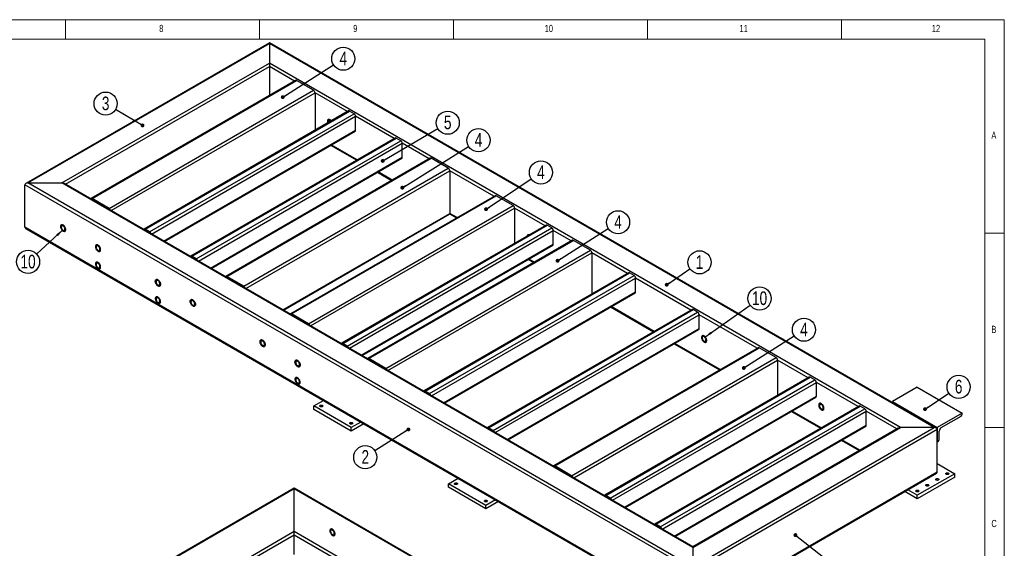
# Model space of a CAD drawing. Header units: millimetres. Extents: x 5 to 589, y 5 to 415.
# Tile 12 of 12: x 335 to 589, y 279 to 415. Entities that reach past the tile are written whole.
import ezdxf

# ---------------------------------------------------------------- set-up
doc = ezdxf.new("R2010")
doc.units = ezdxf.units.MM
doc.layers.add('NOTES', color=6, linetype='Continuous')
doc.layers.add('TRAIT-FORT', color=4, linetype='Continuous', lineweight=25)
doc.styles.add('SLDTEXTSTYLE0', font='TXT', dxfattribs={"width": 0.75})
doc.dimstyles.new('SLDDIMSTYLE1', dxfattribs={"dimtxt": 0.18, "dimasz": 1, "dimexe": 0, "dimexo": 0.0625, "dimgap": 0, "dimtad": 0, "dimtih": 1, "dimtoh": 1, "dimdec": 0, "dimrnd": 1e-09, "dimzin": 0, "dimdsep": 46, "dimtxsty": 'Standard', "dimblk1": 'DOT', "dimblk2": 'DOT', "dimsah": 1, "dimcen": 0.09, "dimadec": 0, "dimazin": 0, "dimtfac": 1, "dimtdec": 0, "dimtofl": 0, "dimtmove": 0, "dimatfit": 3, "dimldrblk": 'DOT', "dimfxl": 1, "dimfrac": 2, "dimtolj": 1, "dimtzin": 0, "dimarcsym": 0})
doc.dimstyles.new('SLDDIMSTYLE2', dxfattribs={"dimtxt": 0.18, "dimasz": 2, "dimexe": 0, "dimexo": 0.0625, "dimgap": 0, "dimtad": 0, "dimtih": 1, "dimtoh": 1, "dimdec": 0, "dimrnd": 1e-09, "dimzin": 0, "dimdsep": 46, "dimtxsty": 'Standard', "dimsah": 1, "dimcen": 0.09, "dimadec": 0, "dimazin": 0, "dimtfac": 2, "dimtdec": 0, "dimtofl": 0, "dimtmove": 0, "dimatfit": 3, "dimfxl": 1, "dimfrac": 2, "dimtolj": 1, "dimtzin": 0, "dimarcsym": 0})

# ---------------------------------------------------------------- blocks, each defined once
blk = doc.blocks.new('SW_NOTE_3')
at = {"layer": 'NOTES', "color": 0}
blk.add_circle((2.52, 1.6), 2.98, dxfattribs=at)
at = {"layer": 'NOTES', "color": 0, "insert": (2.52, 3.42), "char_height": 3.5, "attachment_point": 2, "style": 'SLDTEXTSTYLE0'}
blk.add_mtext('4', dxfattribs=at)
blk = doc.blocks.new('_Dot')
at = {"color": 0, "linetype": 'ByBlock', "lineweight": -2}
blk.add_line((-0.5, 0), (-1, 0), dxfattribs=at)
at = {"color": 0, "linetype": 'ByBlock', "const_width": 0.5}
blk.add_lwpolyline([(-0.25, 0, 1), (0.25, 0, 1)], format="xyb", close=True, dxfattribs=at)
blk = doc.blocks.new('SW_NOTE_4')
at = {"layer": 'NOTES', "color": 0}
blk.add_circle((2.52, 1.6), 2.98, dxfattribs=at)
at = {"layer": 'NOTES', "color": 0, "insert": (2.52, 3.42), "char_height": 3.5, "attachment_point": 2, "style": 'SLDTEXTSTYLE0'}
blk.add_mtext('4', dxfattribs=at)
blk = doc.blocks.new('SW_NOTE_5')
at = {"layer": 'NOTES', "color": 0}
blk.add_circle((2.53, 1.58), 2.98, dxfattribs=at)
at = {"layer": 'NOTES', "color": 0, "insert": (2.54, 3.4), "char_height": 3.5, "attachment_point": 2, "style": 'SLDTEXTSTYLE0'}
blk.add_mtext('4', dxfattribs=at)
blk = doc.blocks.new('SW_NOTE_6')
at = {"layer": 'NOTES', "color": 0}
blk.add_circle((2.57, 1.51), 2.98, dxfattribs=at)
at = {"layer": 'NOTES', "color": 0, "insert": (2.58, 3.33), "char_height": 3.5, "attachment_point": 2, "style": 'SLDTEXTSTYLE0'}
blk.add_mtext('5', dxfattribs=at)
blk = doc.blocks.new('SW_NOTE_7')
at = {"layer": 'NOTES', "color": 0}
blk.add_circle((2.52, 1.6), 2.98, dxfattribs=at)
at = {"layer": 'NOTES', "color": 0, "insert": (2.52, 3.42), "char_height": 3.5, "attachment_point": 2, "style": 'SLDTEXTSTYLE0'}
blk.add_mtext('4', dxfattribs=at)
blk = doc.blocks.new('SW_NOTE_8')
at = {"layer": 'NOTES', "color": 0}
blk.add_circle((2.49, 1.64), 2.98, dxfattribs=at)
at = {"layer": 'NOTES', "color": 0, "insert": (2.49, 3.46), "char_height": 3.5, "attachment_point": 2, "style": 'SLDTEXTSTYLE0'}
blk.add_mtext('6', dxfattribs=at)
blk = doc.blocks.new('SW_NOTE_9')
at = {"layer": 'NOTES', "color": 0}
blk.add_circle((-2.57, 1.52), 2.98, dxfattribs=at)
at = {"layer": 'NOTES', "color": 0, "insert": (-2.56, 3.33), "char_height": 3.5, "attachment_point": 2, "style": 'SLDTEXTSTYLE0'}
blk.add_mtext('3', dxfattribs=at)
blk = doc.blocks.new('SW_NOTE_10')
at = {"layer": 'NOTES', "color": 0}
blk.add_circle((-2.51, -1.61), 2.98, dxfattribs=at)
at = {"layer": 'NOTES', "color": 0, "insert": (-2.5, 0.21), "char_height": 3.5, "attachment_point": 2, "style": 'SLDTEXTSTYLE0'}
blk.add_mtext('2', dxfattribs=at)
blk = doc.blocks.new('SW_NOTE_12')
at = {"layer": 'NOTES', "color": 0}
blk.add_circle((2.48, 1.66), 2.98, dxfattribs=at)
at = {"layer": 'NOTES', "color": 0, "insert": (2.48, 3.48), "char_height": 3.5, "attachment_point": 2, "style": 'SLDTEXTSTYLE0'}
blk.add_mtext('4', dxfattribs=at)
blk = doc.blocks.new('SW_NOTE_13')
at = {"layer": 'NOTES', "color": 0}
blk.add_circle((2.46, 1.68), 2.98, dxfattribs=at)
at = {"layer": 'NOTES', "color": 0, "insert": (2.47, 3.5), "char_height": 3.5, "attachment_point": 2, "style": 'SLDTEXTSTYLE0'}
blk.add_mtext('1', dxfattribs=at)
blk = doc.blocks.new('SW_NOTE_14')
at = {"layer": 'NOTES', "color": 0}
blk.add_circle((2.43, 1.72), 2.98, dxfattribs=at)
at = {"layer": 'NOTES', "color": 0, "insert": (2.44, 3.54), "char_height": 3.5, "attachment_point": 2, "style": 'SLDTEXTSTYLE0'}
blk.add_mtext('10', dxfattribs=at)
blk = doc.blocks.new('SW_NOTE_15')
at = {"layer": 'NOTES', "color": 0}
blk.add_circle((-2.2, -2.01), 2.98, dxfattribs=at)
at = {"layer": 'NOTES', "color": 0, "insert": (-2.19, -0.2), "char_height": 3.5, "attachment_point": 2, "style": 'SLDTEXTSTYLE0'}
blk.add_mtext('10', dxfattribs=at)

msp = doc.modelspace()

# ---------------------------------------------------------------- linework, layer by layer
at = {"lineweight": 18}
for p, q in [((589, 415), (5, 415)), ((347, 410), (347, 415)), ((397, 415), (397, 410)), ((447, 410), (447, 415)), ((497, 415), (497, 410)), ((547, 410), (547, 415)), ((589, 5), (589, 415)), ((584, 410), (10, 410)), ((584, 10), (584, 410)), ((584, 360), (589, 360)), ((589, 310), (584, 310))]:
    msp.add_line(p, q, dxfattribs=at)
at = {"layer": 'TRAIT-FORT', "lineweight": 25}
for p, q in [((399.57, 409.07), (336.8, 372.83)), ((337.35, 372.96), (399.57, 408.88)), ((571.5, 309.82), (399.57, 409.07)), ((399.57, 409.07), (399.57, 408.88)), ((399.57, 408.88), (399.57, 403.84)), ((570.95, 309.95), (399.57, 408.88)), ((346.09, 372.96), (399.57, 403.84)), ((562.21, 309.95), (399.57, 403.84)), ((399.57, 403.84), (399.57, 402.94)), ((347.02, 372.61), (399.57, 402.94)), ((399.57, 402.94), (399.57, 395.48)), ((406.04, 399.21), (399.57, 402.94)), ((406.31, 399.37), (353.6, 368.94)), ((353.87, 368.92), (406.58, 399.34)), ((410.95, 396.82), (406.58, 399.34)), ((358.24, 366.39), (410.95, 396.82)), ((358.79, 365.82), (411.34, 396.15)), ((411.34, 396.15), (411.34, 386.5)), ((419.7, 391.33), (411.34, 396.15)), ((419.97, 391.49), (367.26, 361.06)), ((367.53, 361.03), (420.24, 391.46)), ((421.4, 390.79), (420.24, 391.46)), ((368.69, 360.36), (421.4, 390.79)), ((369.23, 359.79), (421.78, 390.12)), ((421.78, 386.56), (421.78, 390.12)), ((431.75, 384.37), (421.78, 390.12)), ((372.32, 358), (421.78, 386.56)), ((372.48, 357.91), (421.67, 386.31)), ((432.02, 384.53), (379.31, 354.1)), ((379.58, 354.07), (432.29, 384.5)), ((380.74, 353.4), (433.45, 383.83)), ((433.45, 383.83), (432.29, 384.5)), ((381.28, 352.83), (433.84, 383.17)), ((415.35, 382.66), (422.07, 378.79)), ((422.23, 378.88), (415.51, 382.76)), ((433.84, 379.6), (433.84, 383.17)), ((440.75, 379.18), (433.84, 383.17)), ((384.37, 351.05), (433.84, 379.6)), ((384.53, 350.95), (433.72, 379.35)), ((441.02, 379.33), (388.31, 348.9)), ((388.58, 348.88), (441.29, 379.31)), ((445.66, 376.78), (441.29, 379.31)), ((392.95, 346.35), (445.66, 376.78)), ((393.5, 345.78), (446.05, 376.11)), ((427.41, 375.71), (431.07, 373.59)), ((431.23, 373.68), (427.57, 375.8)), ((446.05, 376.11), (446.05, 365.13)), ((457.46, 369.53), (446.05, 376.11)), ((508.73, 273.14), (336.58, 372.51)), ((336.58, 361.53), (336.58, 372.51)), ((508.73, 274.03), (337.35, 372.96)), ((337.35, 372.96), (346.09, 372.96)), ((508.73, 279.07), (346.09, 372.96)), ((508.73, 279.26), (346.64, 372.83)), ((353.84, 368.67), (353.87, 368.69)), ((358.24, 366.39), (353.87, 368.92)), ((358.24, 366.17), (353.87, 368.69)), ((457.73, 369.68), (405.02, 339.25)), ((405.3, 339.23), (458.01, 369.66)), ((462.38, 367.13), (458.01, 369.66)), ((409.67, 336.7), (462.38, 367.13)), ((410.21, 336.13), (462.76, 366.47)), ((462.76, 366.47), (462.76, 357.37)), ((470.64, 361.92), (462.76, 366.47)), ((403.01, 340.28), (446.05, 365.13)), ((403.17, 340.19), (445.94, 364.88)), ((446.02, 364.96), (447.79, 363.94)), ((447.95, 364.03), (446.05, 365.13)), ((508.73, 262.15), (336.58, 361.53)), ((336.8, 361.21), (508.73, 261.96)), ((367.5, 360.79), (367.53, 360.81)), ((368.69, 360.36), (367.53, 361.03)), ((368.69, 360.14), (367.53, 360.81)), ((470.91, 362.08), (418.2, 331.65)), ((418.47, 331.62), (471.18, 362.05)), ((419.63, 330.95), (472.34, 361.38)), ((420.18, 330.38), (472.73, 360.71)), ((472.34, 361.38), (471.18, 362.05)), ((472.73, 357.15), (472.73, 360.71)), ((477.39, 358.02), (472.73, 360.71)), ((477.66, 358.18), (424.95, 327.75)), ((425.22, 327.72), (477.93, 358.15)), ((482.31, 355.63), (477.93, 358.15)), ((423.26, 328.59), (472.73, 357.15)), ((423.42, 328.5), (472.61, 356.9)), ((429.59, 325.2), (482.31, 355.63)), ((379.55, 353.83), (379.58, 353.85)), ((380.74, 353.4), (379.58, 354.07)), ((380.74, 353.18), (379.58, 353.85)), ((430.14, 324.62), (482.69, 354.96)), ((466.3, 353.25), (467.71, 352.44)), ((467.87, 352.53), (466.46, 353.35)), ((482.69, 354.96), (482.69, 344.38)), ((491.85, 349.67), (482.69, 354.96)), ((388.55, 348.63), (388.58, 348.65)), ((392.95, 346.35), (388.58, 348.88)), ((392.95, 346.13), (388.58, 348.65)), ((492.13, 349.83), (439.41, 319.4)), ((439.69, 319.37), (492.4, 349.8)), ((440.84, 318.71), (493.56, 349.14)), ((441.39, 318.13), (493.94, 348.47)), ((493.56, 349.14), (492.4, 349.8)), ((493.94, 344.9), (493.94, 348.47)), ((508.24, 340.21), (493.94, 348.47)), ((444.48, 316.35), (493.94, 344.9)), ((444.63, 316.26), (493.83, 344.65)), ((508.52, 340.37), (455.81, 309.94)), ((456.08, 309.91), (508.79, 340.34)), ((487.51, 341.01), (498.57, 334.63)), ((498.73, 334.72), (487.67, 341.1)), ((509.95, 339.67), (508.79, 340.34)), ((405.26, 338.99), (405.3, 339)), ((409.67, 336.7), (405.3, 339.23)), ((409.67, 336.48), (405.3, 339)), ((457.24, 309.24), (509.95, 339.67)), ((457.78, 308.67), (510.33, 339)), ((510.33, 335.44), (510.33, 339)), ((525.28, 330.38), (510.33, 339)), ((460.87, 306.89), (510.33, 335.44)), ((461.03, 306.79), (510.22, 335.19)), ((418.44, 331.38), (418.47, 331.4)), ((419.63, 330.95), (418.47, 331.62)), ((419.63, 330.73), (418.47, 331.4)), ((525.55, 330.53), (472.84, 300.1)), ((473.11, 300.08), (525.82, 330.51)), ((503.9, 331.55), (515.6, 324.79)), ((515.76, 324.88), (504.06, 331.64)), ((530.2, 327.98), (525.82, 330.51)), ((425.19, 327.48), (425.22, 327.5)), ((429.59, 325.2), (425.22, 327.72)), ((429.59, 324.98), (425.22, 327.5)), ((477.48, 297.55), (530.2, 327.98)), ((478.03, 296.98), (530.58, 327.32)), ((530.58, 327.32), (530.58, 318.22)), ((538.46, 322.77), (530.58, 327.32)), ((538.73, 322.93), (486.02, 292.5)), ((486.29, 292.47), (539, 322.9)), ((540.16, 322.23), (539, 322.9)), ((487.45, 291.8), (540.16, 322.23)), ((487.99, 291.23), (540.55, 321.56)), ((540.55, 318), (540.55, 321.56)), ((551.31, 315.35), (540.55, 321.56)), ((566.58, 320.34), (560.15, 316.63)), ((566.58, 320.34), (578.15, 313.66)), ((439.65, 319.13), (439.69, 319.15)), ((440.84, 318.71), (439.69, 319.37)), ((440.84, 318.48), (439.69, 319.15)), ((491.08, 289.44), (540.55, 318)), ((491.24, 289.35), (540.43, 317.75)), ((411.02, 315.51), (413.49, 316.94)), ((420.66, 309.95), (411.02, 315.51)), ((411.02, 314.62), (411.02, 315.51)), ((551.59, 315.5), (498.88, 285.07)), ((499.15, 285.05), (551.86, 315.48)), ((500.3, 284.38), (553.02, 314.81)), ((553.02, 314.81), (551.86, 315.48)), ((560.15, 316.63), (571.72, 309.95)), ((560.15, 316.63), (560.15, 316.37)), ((420.66, 309.06), (411.02, 314.62)), ((500.85, 283.8), (553.4, 314.14)), ((534.12, 314.1), (541.64, 309.76)), ((541.8, 309.85), (534.28, 314.2)), ((553.4, 310.58), (553.4, 314.14)), ((561.28, 309.6), (553.4, 314.14)), ((578.15, 313.66), (571.72, 309.95)), ((572.75, 309.95), (577.89, 312.92)), ((578.15, 313.36), (578.15, 313.66)), ((423.13, 311.38), (420.66, 309.95)), ((423.91, 310.93), (420.66, 309.06)), ((420.66, 309.06), (420.66, 309.95)), ((456.05, 309.67), (456.08, 309.69)), ((457.24, 309.24), (456.08, 309.91)), ((457.24, 309.02), (456.08, 309.69)), ((503.94, 282.02), (553.4, 310.58)), ((504.1, 281.93), (553.29, 310.33)), ((508.73, 274.03), (570.95, 309.95)), ((508.73, 279.07), (562.21, 309.95)), ((561.66, 309.82), (508.73, 279.26)), ((570.95, 309.95), (562.21, 309.95)), ((571.72, 309.95), (571.72, 306.24)), ((508.73, 273.14), (571.72, 309.5)), ((571.72, 298.52), (571.72, 309.5)), ((572.24, 306.83), (572.24, 309.06)), ((546.97, 306.68), (551.6, 304.01)), ((551.76, 304.1), (547.13, 306.77)), ((571.72, 306.24), (571.98, 306.39)), ((473.08, 299.84), (473.11, 299.85)), ((477.48, 297.55), (473.11, 300.08)), ((477.48, 297.33), (473.11, 299.85)), ((571.72, 300.67), (576.22, 298.07)), ((508.73, 262.15), (571.72, 298.52)), ((508.73, 261.96), (571.5, 298.2)), ((576.22, 298.07), (566.58, 292.5)), ((576.22, 297.18), (566.58, 291.61)), ((576.22, 297.18), (576.22, 298.07)), ((445.73, 295.47), (448.2, 296.9)), ((455.37, 289.91), (445.73, 295.47)), ((445.73, 294.58), (445.73, 295.47)), ((455.37, 289.02), (445.73, 294.58)), ((405.99, 294.14), (342.99, 257.78)), ((405.99, 294.33), (343.22, 258.09)), ((577.91, 195.08), (405.99, 294.33)), ((405.99, 294.14), (405.99, 294.33)), ((405.99, 294.14), (405.99, 294.33)), ((578.14, 194.76), (405.99, 294.14)), ((405.99, 283.16), (405.99, 294.14)), ((486.26, 292.23), (486.29, 292.25)), ((487.45, 291.8), (486.29, 292.47)), ((487.45, 291.58), (486.29, 292.25)), ((566.58, 291.61), (563.33, 293.49)), ((566.58, 292.5), (564.1, 293.93)), ((566.58, 291.61), (566.58, 292.5)), ((457.85, 291.34), (455.37, 289.91)), ((458.62, 290.89), (455.37, 289.02)), ((455.37, 289.02), (455.37, 289.91)), ((499.11, 284.81), (499.15, 284.83)), ((500.3, 284.38), (499.15, 285.05)), ((500.3, 284.16), (499.15, 284.83)), ((405.99, 283.16), (376.36, 266.05)), ((405.99, 282.27), (377.13, 265.6)), ((405.99, 282.27), (405.99, 283.16)), ((405.99, 282.27), (405.99, 283.16)), ((483.06, 238.66), (405.99, 283.16)), ((405.99, 277.22), (405.99, 282.27)), ((482.29, 238.22), (405.99, 282.27)), ((508.73, 279.26), (508.73, 279.07)), ((508.73, 279.07), (508.73, 274.03))]:
    msp.add_line(p, q, dxfattribs=at)
at = {"layer": 'TRAIT-FORT', "lineweight": 25, "flags": 128}
for points in [[(415.19, 389.21), (415.07, 389.27), (414.95, 389.3), (414.84, 389.3), (414.74, 389.27), (414.66, 389.21), (414.59, 389.13), (414.55, 389.02), (414.52, 388.89), (414.52, 388.75), (414.55, 388.6), (414.59, 388.44), (414.61, 388.39)], [(415.19, 389.21), (415.07, 389.27), (414.95, 389.3), (414.84, 389.3), (414.74, 389.27), (414.66, 389.21), (414.59, 389.13), (414.55, 389.02), (414.52, 388.89), (414.52, 388.75), (414.55, 388.6), (414.59, 388.44), (414.61, 388.39)], [(415.19, 388.99), (415.09, 389.04), (414.99, 389.06), (414.9, 389.05), (414.83, 389.01), (414.77, 388.94), (414.73, 388.85), (414.71, 388.74), (414.72, 388.62), (414.75, 388.49), (414.75, 388.47)], [(415.38, 388.84), (415.3, 388.92), (415.19, 388.99)], [(346.41, 362.12), (346.29, 362.18), (346.17, 362.21), (346.06, 362.21), (345.96, 362.18), (345.87, 362.12), (345.81, 362.04), (345.76, 361.93), (345.74, 361.8), (345.74, 361.66), (345.76, 361.51), (345.81, 361.35), (345.87, 361.19), (345.96, 361.03), (346.06, 360.89), (346.17, 360.76), (346.29, 360.65), (346.41, 360.56), (346.54, 360.51), (346.66, 360.48), (346.77, 360.48), (346.87, 360.51), (346.95, 360.56), (347.02, 360.65), (347.06, 360.76), (347.08, 360.88), (347.08, 361.03), (347.06, 361.18), (347.02, 361.34), (346.95, 361.5), (346.87, 361.66), (346.77, 361.8), (346.66, 361.93), (346.54, 362.04), (346.41, 362.12)], [(346.41, 360.56), (346.54, 360.51), (346.66, 360.48), (346.77, 360.48), (346.87, 360.51), (346.95, 360.56), (347.02, 360.65), (347.06, 360.76), (347.08, 360.88), (347.08, 361.03), (347.06, 361.18), (347.02, 361.34), (346.95, 361.5), (346.87, 361.66), (346.77, 361.8), (346.66, 361.93), (346.54, 362.04), (346.41, 362.12), (346.29, 362.18), (346.17, 362.21), (346.06, 362.21), (345.96, 362.18), (345.87, 362.12), (345.81, 362.04), (345.76, 361.93), (345.74, 361.8), (345.74, 361.66), (345.76, 361.51), (345.81, 361.35), (345.87, 361.19), (345.96, 361.03), (346.06, 360.89), (346.17, 360.76), (346.29, 360.65), (346.41, 360.56)], [(346.41, 361.9), (346.31, 361.95), (346.21, 361.97), (346.12, 361.96), (346.05, 361.92), (345.99, 361.85), (345.95, 361.76), (345.93, 361.65), (345.94, 361.53), (345.96, 361.4), (346.01, 361.26), (346.08, 361.13), (346.16, 361.01), (346.26, 360.91), (346.36, 360.82), (346.46, 360.76), (346.57, 360.73), (346.66, 360.72), (346.74, 360.75), (346.81, 360.8), (346.86, 360.88), (346.89, 360.98), (346.89, 361.1), (346.88, 361.22), (346.84, 361.36), (346.78, 361.49), (346.7, 361.62), (346.62, 361.73), (346.52, 361.83), (346.41, 361.9)], [(355.41, 356.93), (355.29, 356.99), (355.17, 357.02), (355.06, 357.02), (354.96, 356.99), (354.87, 356.93), (354.81, 356.84), (354.76, 356.74), (354.74, 356.61), (354.74, 356.46), (354.76, 356.31), (354.81, 356.15), (354.87, 355.99), (354.96, 355.84), (355.06, 355.69), (355.17, 355.56), (355.29, 355.45), (355.41, 355.37), (355.54, 355.31), (355.66, 355.28), (355.77, 355.28), (355.87, 355.31), (355.95, 355.37), (356.02, 355.45), (356.06, 355.56), (356.08, 355.69), (356.08, 355.83), (356.06, 355.99), (356.02, 356.15), (355.95, 356.31), (355.87, 356.46), (355.77, 356.61), (355.66, 356.73), (355.54, 356.84), (355.41, 356.93)], [(355.41, 355.37), (355.54, 355.31), (355.66, 355.28), (355.77, 355.28), (355.87, 355.31), (355.95, 355.37), (356.02, 355.45), (356.06, 355.56), (356.08, 355.69), (356.08, 355.83), (356.06, 355.99), (356.02, 356.15), (355.95, 356.31), (355.87, 356.46), (355.77, 356.61), (355.66, 356.73), (355.54, 356.84), (355.41, 356.93), (355.29, 356.99), (355.17, 357.02), (355.06, 357.02), (354.96, 356.99), (354.87, 356.93), (354.81, 356.84), (354.76, 356.74), (354.74, 356.61), (354.74, 356.46), (354.76, 356.31), (354.81, 356.15), (354.87, 355.99), (354.96, 355.84), (355.06, 355.69), (355.17, 355.56), (355.29, 355.45), (355.41, 355.37)], [(355.41, 356.71), (355.31, 356.75), (355.21, 356.77), (355.12, 356.76), (355.04, 356.72), (354.99, 356.66), (354.95, 356.57), (354.93, 356.46), (354.94, 356.33), (354.96, 356.2), (355.01, 356.07), (355.08, 355.94), (355.16, 355.81), (355.26, 355.71), (355.36, 355.63), (355.46, 355.56), (355.57, 355.53), (355.66, 355.53), (355.74, 355.55), (355.81, 355.61), (355.86, 355.68), (355.89, 355.78), (355.89, 355.9), (355.88, 356.03), (355.84, 356.16), (355.78, 356.3), (355.7, 356.42), (355.61, 356.54), (355.52, 356.63), (355.41, 356.71)], [(355.41, 352.47), (355.29, 352.53), (355.17, 352.56), (355.06, 352.56), (354.96, 352.53), (354.87, 352.48), (354.81, 352.39), (354.76, 352.28), (354.74, 352.15), (354.74, 352.01), (354.76, 351.86), (354.81, 351.7), (354.87, 351.54), (354.96, 351.38), (355.06, 351.24), (355.17, 351.11), (355.29, 351), (355.41, 350.92), (355.54, 350.86), (355.66, 350.83), (355.77, 350.83), (355.87, 350.86), (355.95, 350.91), (356.02, 351), (356.06, 351.11), (356.08, 351.23), (356.08, 351.38), (356.06, 351.53), (356.02, 351.69), (355.95, 351.85), (355.87, 352.01), (355.77, 352.15), (355.66, 352.28), (355.54, 352.39), (355.41, 352.47)], [(355.41, 350.92), (355.54, 350.86), (355.66, 350.83), (355.77, 350.83), (355.87, 350.86), (355.95, 350.91), (356.02, 351), (356.06, 351.11), (356.08, 351.23), (356.08, 351.38), (356.06, 351.53), (356.02, 351.69), (355.95, 351.85), (355.87, 352.01), (355.77, 352.15), (355.66, 352.28), (355.54, 352.39), (355.41, 352.47), (355.29, 352.53), (355.17, 352.56), (355.06, 352.56), (354.96, 352.53), (354.87, 352.48), (354.81, 352.39), (354.76, 352.28), (354.74, 352.15), (354.74, 352.01), (354.76, 351.86), (354.81, 351.7), (354.87, 351.54), (354.96, 351.38), (355.06, 351.24), (355.17, 351.11), (355.29, 351), (355.41, 350.92)], [(355.41, 352.25), (355.31, 352.3), (355.21, 352.32), (355.12, 352.31), (355.04, 352.27), (354.99, 352.2), (354.95, 352.11), (354.93, 352), (354.94, 351.88), (354.96, 351.75), (355.01, 351.61), (355.08, 351.48), (355.16, 351.36), (355.26, 351.26), (355.36, 351.17), (355.46, 351.11), (355.57, 351.08), (355.66, 351.07), (355.74, 351.1), (355.81, 351.15), (355.86, 351.23), (355.89, 351.33), (355.89, 351.45), (355.88, 351.58), (355.84, 351.71), (355.78, 351.84), (355.7, 351.97), (355.61, 352.08), (355.52, 352.18), (355.41, 352.25)], [(370.84, 348.02), (370.72, 348.08), (370.6, 348.11), (370.48, 348.11), (370.39, 348.08), (370.3, 348.02), (370.24, 347.94), (370.19, 347.83), (370.17, 347.7), (370.17, 347.56), (370.19, 347.4), (370.24, 347.24), (370.3, 347.08), (370.39, 346.93), (370.48, 346.78), (370.6, 346.66), (370.72, 346.55), (370.84, 346.46), (370.96, 346.4), (371.08, 346.37), (371.2, 346.37), (371.29, 346.4), (371.38, 346.46), (371.44, 346.55), (371.49, 346.65), (371.51, 346.78), (371.51, 346.93), (371.49, 347.08), (371.44, 347.24), (371.38, 347.4), (371.29, 347.56), (371.2, 347.7), (371.08, 347.83), (370.96, 347.94), (370.84, 348.02)], [(370.84, 348.02), (370.96, 347.94), (371.08, 347.83), (371.2, 347.7), (371.29, 347.56), (371.38, 347.4), (371.44, 347.24), (371.49, 347.08), (371.51, 346.93), (371.51, 346.78), (371.49, 346.65), (371.44, 346.55), (371.38, 346.46), (371.29, 346.4), (371.2, 346.37), (371.08, 346.37), (370.96, 346.4), (370.84, 346.46), (370.72, 346.55), (370.6, 346.66), (370.48, 346.78), (370.39, 346.93), (370.3, 347.08), (370.24, 347.24), (370.19, 347.4), (370.17, 347.56), (370.17, 347.7), (370.19, 347.83), (370.24, 347.94), (370.3, 348.02), (370.39, 348.08), (370.48, 348.11), (370.6, 348.11), (370.72, 348.08), (370.84, 348.02)], [(370.84, 347.8), (370.74, 347.85), (370.64, 347.86), (370.55, 347.85), (370.47, 347.81), (370.41, 347.75), (370.38, 347.66), (370.36, 347.55), (370.36, 347.43), (370.39, 347.29), (370.44, 347.16), (370.51, 347.03), (370.59, 346.91), (370.69, 346.8), (370.79, 346.72), (370.89, 346.66), (370.99, 346.63), (371.09, 346.62), (371.17, 346.65), (371.24, 346.7), (371.29, 346.78), (371.32, 346.88), (371.32, 346.99), (371.3, 347.12), (371.27, 347.26), (371.21, 347.39), (371.13, 347.52), (371.04, 347.63), (370.94, 347.73), (370.84, 347.8)], [(370.84, 343.57), (370.72, 343.63), (370.6, 343.66), (370.48, 343.66), (370.39, 343.63), (370.3, 343.57), (370.24, 343.48), (370.19, 343.38), (370.17, 343.25), (370.17, 343.1), (370.19, 342.95), (370.24, 342.79), (370.3, 342.63), (370.39, 342.47), (370.48, 342.33), (370.6, 342.2), (370.72, 342.09), (370.84, 342.01), (370.96, 341.95), (371.08, 341.92), (371.2, 341.92), (371.29, 341.95), (371.38, 342.01), (371.44, 342.09), (371.49, 342.2), (371.51, 342.33), (371.51, 342.47), (371.49, 342.63), (371.44, 342.79), (371.38, 342.95), (371.29, 343.1), (371.2, 343.25), (371.08, 343.37), (370.96, 343.48), (370.84, 343.57)], [(370.84, 342.01), (370.96, 341.95), (371.08, 341.92), (371.2, 341.92), (371.29, 341.95), (371.38, 342.01), (371.44, 342.09), (371.49, 342.2), (371.51, 342.33), (371.51, 342.47), (371.49, 342.63), (371.44, 342.79), (371.38, 342.95), (371.29, 343.1), (371.2, 343.25), (371.08, 343.37), (370.96, 343.48), (370.84, 343.57), (370.72, 343.63), (370.6, 343.66), (370.48, 343.66), (370.39, 343.63), (370.3, 343.57), (370.24, 343.48), (370.19, 343.38), (370.17, 343.25), (370.17, 343.1), (370.19, 342.95), (370.24, 342.79), (370.3, 342.63), (370.39, 342.47), (370.48, 342.33), (370.6, 342.2), (370.72, 342.09), (370.84, 342.01)], [(370.84, 343.35), (370.74, 343.39), (370.64, 343.41), (370.55, 343.4), (370.47, 343.36), (370.41, 343.3), (370.38, 343.21), (370.36, 343.1), (370.36, 342.97), (370.39, 342.84), (370.44, 342.71), (370.51, 342.58), (370.59, 342.45), (370.69, 342.35), (370.79, 342.27), (370.89, 342.2), (370.99, 342.17), (371.09, 342.17), (371.17, 342.19), (371.24, 342.25), (371.29, 342.32), (371.32, 342.42), (371.32, 342.54), (371.3, 342.67), (371.27, 342.8), (371.21, 342.94), (371.13, 343.06), (371.04, 343.18), (370.94, 343.27), (370.84, 343.35)], [(379.84, 342.83), (379.72, 342.88), (379.6, 342.91), (379.48, 342.91), (379.38, 342.89), (379.3, 342.83), (379.24, 342.74), (379.19, 342.64), (379.17, 342.51), (379.17, 342.36), (379.19, 342.21), (379.24, 342.05), (379.3, 341.89), (379.38, 341.73), (379.48, 341.59), (379.6, 341.46), (379.72, 341.35), (379.84, 341.27), (379.96, 341.21), (380.08, 341.18), (380.19, 341.18), (380.29, 341.21), (380.38, 341.27), (380.44, 341.35), (380.49, 341.46), (380.51, 341.59), (380.51, 341.73), (380.49, 341.89), (380.44, 342.05), (380.38, 342.21), (380.29, 342.36), (380.19, 342.5), (380.08, 342.63), (379.96, 342.74), (379.84, 342.83)], [(379.84, 342.83), (379.96, 342.74), (380.08, 342.63), (380.19, 342.5), (380.29, 342.36), (380.38, 342.21), (380.44, 342.05), (380.49, 341.89), (380.51, 341.73), (380.51, 341.59), (380.49, 341.46), (380.44, 341.35), (380.38, 341.27), (380.29, 341.21), (380.19, 341.18), (380.08, 341.18), (379.96, 341.21), (379.84, 341.27), (379.72, 341.35), (379.6, 341.46), (379.48, 341.59), (379.38, 341.73), (379.3, 341.89), (379.24, 342.05), (379.19, 342.21), (379.17, 342.36), (379.17, 342.51), (379.19, 342.64), (379.24, 342.74), (379.3, 342.83), (379.38, 342.89), (379.48, 342.91), (379.6, 342.91), (379.72, 342.88), (379.84, 342.83)], [(379.84, 342.6), (379.74, 342.65), (379.64, 342.67), (379.55, 342.66), (379.47, 342.62), (379.41, 342.55), (379.37, 342.46), (379.36, 342.35), (379.36, 342.23), (379.39, 342.1), (379.44, 341.96), (379.51, 341.83), (379.59, 341.71), (379.69, 341.61), (379.79, 341.52), (379.89, 341.46), (379.99, 341.43), (380.09, 341.43), (380.17, 341.45), (380.24, 341.5), (380.29, 341.58), (380.32, 341.68), (380.32, 341.8), (380.3, 341.93), (380.27, 342.06), (380.21, 342.2), (380.13, 342.32), (380.04, 342.44), (379.94, 342.53), (379.84, 342.6)], [(397.84, 332.44), (397.71, 332.49), (397.59, 332.52), (397.48, 332.52), (397.38, 332.49), (397.3, 332.44), (397.23, 332.35), (397.19, 332.24), (397.17, 332.12), (397.17, 331.97), (397.19, 331.82), (397.23, 331.66), (397.3, 331.5), (397.38, 331.34), (397.48, 331.2), (397.59, 331.07), (397.71, 330.96), (397.84, 330.88), (397.96, 330.82), (398.08, 330.79), (398.19, 330.79), (398.29, 330.82), (398.38, 330.88), (398.44, 330.96), (398.49, 331.07), (398.51, 331.2), (398.51, 331.34), (398.49, 331.49), (398.44, 331.65), (398.38, 331.82), (398.29, 331.97), (398.19, 332.11), (398.08, 332.24), (397.96, 332.35), (397.84, 332.44)], [(397.84, 332.44), (397.96, 332.35), (398.08, 332.24), (398.19, 332.11), (398.29, 331.97), (398.38, 331.82), (398.44, 331.65), (398.49, 331.49), (398.51, 331.34), (398.51, 331.2), (398.49, 331.07), (398.44, 330.96), (398.38, 330.88), (398.29, 330.82), (398.19, 330.79), (398.08, 330.79), (397.96, 330.82), (397.84, 330.88), (397.71, 330.96), (397.59, 331.07), (397.48, 331.2), (397.38, 331.34), (397.3, 331.5), (397.23, 331.66), (397.19, 331.82), (397.17, 331.97), (397.17, 332.12), (397.19, 332.24), (397.23, 332.35), (397.3, 332.44), (397.38, 332.49), (397.48, 332.52), (397.59, 332.52), (397.71, 332.49), (397.84, 332.44)], [(511.62, 333.55), (511.49, 333.61), (511.37, 333.64), (511.26, 333.64), (511.16, 333.61), (511.08, 333.55), (511.01, 333.47), (510.97, 333.36), (510.95, 333.23), (510.95, 333.09), (510.97, 332.93), (511.01, 332.77), (511.08, 332.61), (511.16, 332.46), (511.26, 332.31), (511.37, 332.18), (511.49, 332.08), (511.62, 331.99), (511.74, 331.93), (511.86, 331.9), (511.97, 331.9), (512.07, 331.93), (512.16, 331.99), (512.22, 332.07), (512.27, 332.18), (512.29, 332.31), (512.29, 332.45), (512.27, 332.61), (512.22, 332.77), (512.16, 332.93), (512.07, 333.08), (511.97, 333.23), (511.86, 333.36), (511.74, 333.46), (511.62, 333.55)], [(511.62, 333.55), (511.49, 333.61), (511.37, 333.64), (511.26, 333.64), (511.16, 333.61), (511.08, 333.55), (511.01, 333.47), (510.97, 333.36), (510.95, 333.23), (510.95, 333.09), (510.97, 332.93), (511.01, 332.77), (511.08, 332.61), (511.16, 332.46), (511.26, 332.31), (511.37, 332.18), (511.49, 332.08), (511.62, 331.99), (511.74, 331.93), (511.86, 331.9), (511.97, 331.9), (512.07, 331.93), (512.16, 331.99), (512.22, 332.07), (512.27, 332.18), (512.29, 332.31), (512.29, 332.45), (512.27, 332.61), (512.22, 332.77), (512.16, 332.93), (512.07, 333.08), (511.97, 333.23), (511.86, 333.36), (511.74, 333.46), (511.62, 333.55)], [(511.62, 333.33), (511.51, 333.37), (511.42, 333.39), (511.33, 333.38), (511.25, 333.34), (511.19, 333.28), (511.15, 333.19), (511.14, 333.08), (511.14, 332.95), (511.17, 332.82), (511.22, 332.69), (511.29, 332.56), (511.37, 332.44), (511.46, 332.33), (511.57, 332.25), (511.67, 332.19), (511.77, 332.15), (511.87, 332.15), (511.95, 332.17), (512.02, 332.23), (512.07, 332.3), (512.09, 332.4), (512.1, 332.52), (512.08, 332.65), (512.04, 332.78), (511.99, 332.92), (511.91, 333.04), (511.82, 333.16), (511.72, 333.25), (511.62, 333.33)], [(397.84, 332.21), (397.73, 332.26), (397.64, 332.28), (397.55, 332.27), (397.47, 332.23), (397.41, 332.16), (397.37, 332.07), (397.36, 331.96), (397.36, 331.84), (397.39, 331.71), (397.44, 331.57), (397.51, 331.44), (397.59, 331.32), (397.68, 331.22), (397.79, 331.13), (397.89, 331.07), (397.99, 331.04), (398.09, 331.04), (398.17, 331.06), (398.24, 331.11), (398.29, 331.19), (398.31, 331.29), (398.32, 331.41), (398.3, 331.54), (398.26, 331.67), (398.21, 331.8), (398.13, 331.93), (398.04, 332.04), (397.94, 332.14), (397.84, 332.21)], [(406.84, 327.24), (406.71, 327.3), (406.59, 327.33), (406.48, 327.33), (406.38, 327.3), (406.3, 327.24), (406.23, 327.16), (406.19, 327.05), (406.17, 326.92), (406.17, 326.78), (406.19, 326.62), (406.23, 326.46), (406.3, 326.3), (406.38, 326.15), (406.48, 326), (406.59, 325.87), (406.71, 325.77), (406.84, 325.68), (406.96, 325.62), (407.08, 325.59), (407.19, 325.59), (407.29, 325.62), (407.38, 325.68), (407.44, 325.76), (407.49, 325.87), (407.51, 326), (407.51, 326.14), (407.49, 326.3), (407.44, 326.46), (407.38, 326.62), (407.29, 326.77), (407.19, 326.92), (407.08, 327.05), (406.96, 327.16), (406.84, 327.24)], [(406.84, 327.24), (406.96, 327.16), (407.08, 327.05), (407.19, 326.92), (407.29, 326.77), (407.38, 326.62), (407.44, 326.46), (407.49, 326.3), (407.51, 326.14), (407.51, 326), (407.49, 325.87), (407.44, 325.76), (407.38, 325.68), (407.29, 325.62), (407.19, 325.59), (407.08, 325.59), (406.96, 325.62), (406.84, 325.68), (406.71, 325.77), (406.59, 325.87), (406.48, 326), (406.38, 326.15), (406.3, 326.3), (406.23, 326.46), (406.19, 326.62), (406.17, 326.78), (406.17, 326.92), (406.19, 327.05), (406.23, 327.16), (406.3, 327.24), (406.38, 327.3), (406.48, 327.33), (406.59, 327.33), (406.71, 327.3), (406.84, 327.24)], [(406.84, 327.02), (406.73, 327.06), (406.64, 327.08), (406.55, 327.07), (406.47, 327.03), (406.41, 326.97), (406.37, 326.88), (406.36, 326.77), (406.36, 326.65), (406.39, 326.51), (406.44, 326.38), (406.51, 326.25), (406.59, 326.13), (406.68, 326.02), (406.79, 325.94), (406.89, 325.88), (406.99, 325.84), (407.09, 325.84), (407.17, 325.87), (407.24, 325.92), (407.29, 326), (407.31, 326.1), (407.32, 326.21), (407.3, 326.34), (407.26, 326.48), (407.21, 326.61), (407.13, 326.74), (407.04, 326.85), (406.94, 326.94), (406.84, 327.02)], [(406.84, 322.79), (406.71, 322.84), (406.59, 322.87), (406.48, 322.87), (406.38, 322.85), (406.3, 322.79), (406.23, 322.7), (406.19, 322.6), (406.17, 322.47), (406.17, 322.32), (406.19, 322.17), (406.23, 322.01), (406.3, 321.85), (406.38, 321.69), (406.48, 321.55), (406.59, 321.42), (406.71, 321.31), (406.84, 321.23), (406.96, 321.17), (407.08, 321.14), (407.19, 321.14), (407.29, 321.17), (407.38, 321.23), (407.44, 321.31), (407.49, 321.42), (407.51, 321.55), (407.51, 321.69), (407.49, 321.85), (407.44, 322.01), (407.38, 322.17), (407.29, 322.32), (407.19, 322.46), (407.08, 322.59), (406.96, 322.7), (406.84, 322.79)], [(406.84, 321.23), (406.96, 321.17), (407.08, 321.14), (407.19, 321.14), (407.29, 321.17), (407.38, 321.23), (407.44, 321.31), (407.49, 321.42), (407.51, 321.55), (407.51, 321.69), (407.49, 321.85), (407.44, 322.01), (407.38, 322.17), (407.29, 322.32), (407.19, 322.46), (407.08, 322.59), (406.96, 322.7), (406.84, 322.79), (406.71, 322.84), (406.59, 322.87), (406.48, 322.87), (406.38, 322.85), (406.3, 322.79), (406.23, 322.7), (406.19, 322.6), (406.17, 322.47), (406.17, 322.32), (406.19, 322.17), (406.23, 322.01), (406.3, 321.85), (406.38, 321.69), (406.48, 321.55), (406.59, 321.42), (406.71, 321.31), (406.84, 321.23)], [(406.84, 322.56), (406.73, 322.61), (406.64, 322.63), (406.55, 322.62), (406.47, 322.58), (406.41, 322.51), (406.37, 322.42), (406.36, 322.32), (406.36, 322.19), (406.39, 322.06), (406.44, 321.93), (406.51, 321.79), (406.59, 321.67), (406.68, 321.57), (406.79, 321.48), (406.89, 321.42), (406.99, 321.39), (407.09, 321.39), (407.17, 321.41), (407.24, 321.46), (407.29, 321.54), (407.31, 321.64), (407.32, 321.76), (407.3, 321.89), (407.26, 322.02), (407.21, 322.16), (407.13, 322.28), (407.04, 322.4), (406.94, 322.49), (406.84, 322.56)], [(412.67, 315.67), (412.76, 315.71), (412.87, 315.73), (412.99, 315.73), (413.1, 315.72), (413.2, 315.68), (413.27, 315.63), (413.32, 315.57), (413.33, 315.5), (413.31, 315.44), (413.26, 315.38), (413.17, 315.33), (413.07, 315.3), (412.96, 315.29), (412.84, 315.3), (412.74, 315.32), (412.65, 315.37), (412.59, 315.42), (412.56, 315.49), (412.57, 315.55), (412.6, 315.62), (412.67, 315.67)], [(541.83, 316.11), (541.71, 316.17), (541.59, 316.2), (541.48, 316.2), (541.38, 316.17), (541.29, 316.11), (541.23, 316.02), (541.18, 315.92), (541.16, 315.79), (541.16, 315.64), (541.18, 315.49), (541.23, 315.33), (541.29, 315.17), (541.38, 315.01), (541.48, 314.87), (541.59, 314.74), (541.71, 314.63), (541.83, 314.55), (541.96, 314.49), (542.08, 314.46), (542.19, 314.46), (542.29, 314.49), (542.37, 314.55), (542.44, 314.63), (542.48, 314.74), (542.5, 314.87), (542.5, 315.01), (542.48, 315.17), (542.44, 315.33), (542.37, 315.49), (542.29, 315.64), (542.19, 315.79), (542.08, 315.91), (541.96, 316.02), (541.83, 316.11)], [(541.83, 316.11), (541.71, 316.17), (541.59, 316.2), (541.48, 316.2), (541.38, 316.17), (541.29, 316.11), (541.23, 316.02), (541.18, 315.92), (541.16, 315.79), (541.16, 315.64), (541.18, 315.49), (541.23, 315.33), (541.29, 315.17), (541.38, 315.01), (541.48, 314.87), (541.59, 314.74), (541.71, 314.63), (541.83, 314.55), (541.96, 314.49), (542.08, 314.46), (542.19, 314.46), (542.29, 314.49), (542.37, 314.55), (542.44, 314.63), (542.48, 314.74), (542.5, 314.87), (542.5, 315.01), (542.48, 315.17), (542.44, 315.33), (542.37, 315.49), (542.29, 315.64), (542.19, 315.79), (542.08, 315.91), (541.96, 316.02), (541.83, 316.11)], [(541.83, 315.88), (541.73, 315.93), (541.63, 315.95), (541.54, 315.94), (541.46, 315.9), (541.41, 315.83), (541.37, 315.75), (541.35, 315.64), (541.36, 315.51), (541.38, 315.38), (541.43, 315.25), (541.5, 315.12), (541.58, 314.99), (541.68, 314.89), (541.78, 314.8), (541.88, 314.74), (541.99, 314.71), (542.08, 314.71), (542.16, 314.73), (542.23, 314.79), (542.28, 314.86), (542.31, 314.96), (542.31, 315.08), (542.3, 315.21), (542.26, 315.34), (542.2, 315.48), (542.12, 315.6), (542.03, 315.72), (541.93, 315.81), (541.83, 315.88)], [(420.39, 311.22), (420.48, 311.26), (420.59, 311.28), (420.7, 311.28), (420.81, 311.26), (420.91, 311.23), (420.99, 311.18), (421.03, 311.12), (421.04, 311.05), (421.02, 310.99), (420.97, 310.93), (420.89, 310.88), (420.79, 310.85), (420.67, 310.84), (420.56, 310.84), (420.45, 310.87), (420.37, 310.91), (420.3, 310.97), (420.27, 311.03), (420.28, 311.1), (420.32, 311.16), (420.39, 311.22)], [(574.02, 298.23), (574.11, 298.27), (574.22, 298.29), (574.34, 298.29), (574.45, 298.28), (574.55, 298.24), (574.62, 298.19), (574.67, 298.13), (574.68, 298.06), (574.66, 298), (574.6, 297.94), (574.52, 297.89), (574.42, 297.86), (574.31, 297.85), (574.19, 297.86), (574.09, 297.88), (574, 297.93), (573.94, 297.98), (573.91, 298.05), (573.91, 298.11), (573.95, 298.18), (574.02, 298.23)], [(447.38, 295.63), (447.48, 295.67), (447.59, 295.69), (447.7, 295.7), (447.81, 295.68), (447.91, 295.64), (447.98, 295.59), (448.03, 295.53), (448.04, 295.47), (448.02, 295.4), (447.97, 295.34), (447.89, 295.29), (447.79, 295.26), (447.67, 295.25), (447.56, 295.26), (447.45, 295.28), (447.36, 295.33), (447.3, 295.38), (447.27, 295.45), (447.28, 295.52), (447.32, 295.58), (447.38, 295.63)], [(568.88, 295.26), (568.97, 295.3), (569.08, 295.32), (569.19, 295.32), (569.31, 295.31), (569.4, 295.27), (569.48, 295.22), (569.52, 295.16), (569.54, 295.09), (569.52, 295.03), (569.46, 294.97), (569.38, 294.92), (569.28, 294.89), (569.17, 294.88), (569.05, 294.89), (568.95, 294.91), (568.86, 294.96), (568.8, 295.01), (568.77, 295.08), (568.77, 295.14), (568.81, 295.21), (568.88, 295.26)], [(571.45, 296.74), (571.54, 296.78), (571.65, 296.81), (571.77, 296.81), (571.88, 296.79), (571.97, 296.76), (572.05, 296.71), (572.1, 296.64), (572.11, 296.58), (572.09, 296.51), (572.03, 296.45), (571.95, 296.41), (571.85, 296.38), (571.74, 296.36), (571.62, 296.37), (571.52, 296.4), (571.43, 296.44), (571.37, 296.5), (571.34, 296.56), (571.34, 296.63), (571.38, 296.69), (571.45, 296.74)], [(566.31, 293.78), (566.4, 293.82), (566.51, 293.84), (566.62, 293.84), (566.73, 293.82), (566.83, 293.79), (566.91, 293.74), (566.95, 293.68), (566.97, 293.61), (566.94, 293.54), (566.89, 293.49), (566.81, 293.44), (566.71, 293.41), (566.59, 293.4), (566.48, 293.4), (566.37, 293.43), (566.29, 293.47), (566.23, 293.53), (566.2, 293.59), (566.2, 293.66), (566.24, 293.72), (566.31, 293.78)], [(455.1, 291.18), (455.19, 291.22), (455.3, 291.24), (455.41, 291.24), (455.53, 291.22), (455.62, 291.19), (455.7, 291.14), (455.74, 291.08), (455.76, 291.01), (455.74, 290.95), (455.68, 290.89), (455.6, 290.84), (455.5, 290.81), (455.39, 290.8), (455.27, 290.81), (455.17, 290.83), (455.08, 290.87), (455.02, 290.93), (454.99, 291), (454.99, 291.06), (455.03, 291.12), (455.1, 291.18)], [(415.83, 283.75), (415.7, 283.81), (415.58, 283.84), (415.47, 283.84), (415.37, 283.81), (415.29, 283.75), (415.22, 283.67), (415.18, 283.56), (415.15, 283.43), (415.15, 283.29), (415.18, 283.13), (415.22, 282.97), (415.29, 282.81), (415.37, 282.66), (415.47, 282.51), (415.58, 282.39), (415.7, 282.28), (415.83, 282.19), (415.95, 282.13), (416.07, 282.1), (416.18, 282.1), (416.28, 282.13), (416.36, 282.19), (416.43, 282.28), (416.47, 282.38), (416.5, 282.51), (416.5, 282.66), (416.47, 282.81), (416.43, 282.97), (416.36, 283.13), (416.28, 283.29), (416.18, 283.43), (416.07, 283.56), (415.95, 283.67), (415.83, 283.75)], [(415.83, 282.19), (415.95, 282.13), (416.07, 282.1), (416.18, 282.1), (416.28, 282.13), (416.36, 282.19), (416.43, 282.28), (416.47, 282.38), (416.5, 282.51), (416.5, 282.66), (416.47, 282.81), (416.43, 282.97), (416.36, 283.13), (416.28, 283.29), (416.18, 283.43), (416.07, 283.56), (415.95, 283.67), (415.83, 283.75), (415.7, 283.81), (415.58, 283.84), (415.47, 283.84), (415.37, 283.81), (415.29, 283.75), (415.22, 283.67), (415.18, 283.56), (415.15, 283.43), (415.15, 283.29), (415.18, 283.13), (415.22, 282.97), (415.29, 282.81), (415.37, 282.66), (415.47, 282.51), (415.58, 282.39), (415.7, 282.28), (415.83, 282.19)], [(415.83, 283.53), (415.72, 283.58), (415.62, 283.59), (415.53, 283.58), (415.46, 283.54), (415.4, 283.48), (415.36, 283.39), (415.34, 283.28), (415.35, 283.16), (415.38, 283.02), (415.43, 282.89), (415.49, 282.76), (415.58, 282.64), (415.67, 282.53), (415.77, 282.45), (415.88, 282.39), (415.98, 282.36), (416.07, 282.35), (416.16, 282.38), (416.22, 282.43), (416.27, 282.51), (416.3, 282.61), (416.31, 282.72), (416.29, 282.85), (416.25, 282.99), (416.19, 283.12), (416.12, 283.25), (416.03, 283.36), (415.93, 283.46), (415.83, 283.53)]]:
    msp.add_lwpolyline(points, dxfattribs=at)
at = {"layer": 'TRAIT-FORT', "lineweight": 25}
for centre, radius, start, end in [((406.42, 399.12), 0.274, 54.3824, 114.3071), ((410.5, 396.12), 0.838, 2.6055, 57.3945), ((420.08, 391.24), 0.274, 54.3824, 114.3071), ((414.55, 388.15), 1.25, 38.4457, 58.8527), ((420.95, 390.09), 0.838, 2.6055, 57.3945), ((421.52, 386.53), 0.269, 305.0133, 6.2988), ((432.13, 384.28), 0.274, 54.3824, 114.3071), ((433, 383.13), 0.838, 2.6055, 57.3945), ((433.57, 379.57), 0.269, 305.0133, 6.2988), ((441.13, 379.08), 0.274, 54.3824, 114.3071), ((445.21, 376.08), 0.838, 2.6055, 57.3945), ((353.72, 368.73), 0.235, 50.2915, 148.5442), ((353.78, 368.57), 0.151, 55.8385, 98.9469), ((457.85, 369.43), 0.274, 54.3824, 114.3071), ((357.79, 365.68), 0.843, 16.971, 57.3038), ((358.04, 365.85), 0.377, 35.7589, 58.3392), ((461.93, 366.43), 0.838, 2.6055, 57.3945), ((445.79, 365.1), 0.262, 304.0564, 7.2558), ((367.38, 360.85), 0.235, 50.2915, 148.5442), ((367.44, 360.68), 0.151, 55.8385, 98.9469), ((471.03, 361.83), 0.274, 54.3824, 114.3071), ((471.89, 360.68), 0.838, 2.6055, 57.3945), ((368.23, 359.65), 0.843, 16.971, 57.3038), ((368.49, 359.82), 0.377, 35.7589, 58.3392), ((466.35, 359.22), 0.397, 58.4741, 181.5205), ((477.77, 357.93), 0.274, 54.3824, 114.3071), ((472.46, 357.12), 0.269, 305.0133, 6.2988), ((481.85, 354.92), 0.838, 2.6055, 57.3945), ((379.43, 353.89), 0.235, 50.2915, 148.5442), ((379.5, 353.72), 0.151, 55.8385, 98.9469), ((380.28, 352.69), 0.843, 16.971, 57.3038), ((380.54, 352.86), 0.377, 35.7589, 58.3392), ((388.43, 348.7), 0.235, 50.2915, 148.5442), ((388.5, 348.53), 0.151, 55.8385, 98.9469), ((492.24, 349.58), 0.274, 54.3824, 114.3071), ((493.1, 348.43), 0.838, 2.6055, 57.3945), ((392.5, 345.64), 0.843, 16.971, 57.3038), ((392.76, 345.81), 0.377, 35.7589, 58.3392), ((493.67, 344.88), 0.269, 305.0133, 6.2988), ((508.63, 340.12), 0.274, 54.3824, 114.3071), ((405.15, 339.05), 0.235, 50.2915, 148.5442), ((405.21, 338.88), 0.151, 55.8385, 98.9469), ((509.5, 338.97), 0.838, 2.6055, 57.3945), ((409.21, 335.99), 0.843, 16.971, 57.3038), ((409.47, 336.16), 0.377, 35.7589, 58.3392), ((510.07, 335.41), 0.269, 305.0133, 6.2988), ((418.32, 331.44), 0.235, 50.2915, 148.5442), ((418.39, 331.27), 0.151, 55.8385, 98.9469), ((419.17, 330.24), 0.843, 16.971, 57.3038), ((419.43, 330.41), 0.377, 35.7589, 58.3392), ((525.67, 330.28), 0.274, 54.3824, 114.3071), ((425.07, 327.54), 0.235, 50.2915, 148.5442), ((425.14, 327.38), 0.151, 55.8385, 98.9469), ((529.74, 327.28), 0.838, 2.6055, 57.3945), ((429.14, 324.49), 0.843, 16.971, 57.3038), ((429.4, 324.66), 0.377, 35.7589, 58.3392), ((538.84, 322.68), 0.274, 54.3824, 114.3071), ((539.71, 321.53), 0.838, 2.6055, 57.3945), ((439.54, 319.19), 0.235, 50.2915, 148.5442), ((439.6, 319.03), 0.151, 55.8385, 98.9469), ((440.39, 318), 0.843, 16.971, 57.3038), ((440.65, 318.16), 0.377, 35.7589, 58.3392), ((540.28, 317.97), 0.269, 305.0133, 6.2988), ((551.7, 315.25), 0.274, 54.3824, 114.3071), ((552.56, 314.1), 0.838, 2.6055, 57.3945), ((577.59, 313.39), 0.559, 302.6055, 357.3945), ((455.93, 309.73), 0.235, 50.2915, 148.5442), ((455.99, 309.56), 0.151, 55.8385, 98.9469), ((553.13, 310.55), 0.269, 305.0133, 6.2988), ((573.35, 309.01), 1.12, 122.6055, 177.3945), ((456.78, 308.53), 0.843, 16.971, 57.3038), ((457.04, 308.7), 0.377, 35.7589, 58.3392), ((571.68, 306.86), 0.559, 302.6055, 357.3945), ((472.96, 299.9), 0.235, 50.2915, 148.5442), ((473.03, 299.73), 0.151, 55.8385, 98.9469), ((477.03, 296.84), 0.843, 16.971, 57.3038), ((477.29, 297.01), 0.377, 35.7589, 58.3392), ((486.14, 292.29), 0.235, 50.2915, 148.5442), ((486.21, 292.12), 0.151, 55.8385, 98.9469), ((486.99, 291.09), 0.843, 16.971, 57.3038), ((487.25, 291.26), 0.377, 35.7589, 58.3392), ((499, 284.87), 0.235, 50.2915, 148.5442), ((499.06, 284.7), 0.151, 55.8385, 98.9469), ((499.85, 283.67), 0.843, 16.971, 57.3038), ((500.11, 283.84), 0.377, 35.7589, 58.3392)]:
    msp.add_arc(centre, radius, start, end, dxfattribs=at)
for centre, start_param, end_param in [((337.35, 372.51), 1.570796, 3.141593), ((346.09, 372.51), 0.785479, 1.570796), ((337.35, 361.53), 3.141593, 3.927072), ((562.21, 309.5), 1.570796, 2.356113), ((570.95, 309.5), 0, 1.570796), ((570.95, 298.52), 5.497706, 6.283185)]:
    msp.add_ellipse(centre, major_axis=(0.771, 0), ratio=0.577382, start_param=start_param, end_param=end_param, dxfattribs=at)

# ---------------------------------------------------------------- block references
at = {"layer": 'NOTES'}
for name, p in [('SW_NOTE_4', (416.1, 403.36)), ('SW_NOTE_9', (359.93, 391.87)), ('SW_NOTE_6', (442.96, 386.97)), ('SW_NOTE_5', (450.93, 382.38)), ('SW_NOTE_12', (467.08, 373.99)), ('SW_NOTE_3', (486.92, 361.22)), ('SW_NOTE_15', (339.56, 354.65)), ('SW_NOTE_13', (507.98, 350.83)), ('SW_NOTE_14', (523.48, 341.48)), ('SW_NOTE_7', (534.84, 333.55)), ('SW_NOTE_8', (574.74, 318.79)), ('SW_NOTE_10', (426.79, 303.93))]:
    msp.add_blockref(name, p, dxfattribs=at)

# ---------------------------------------------------------------- texts
at = {"layer": 'NOTES', "attachment_point": 1, "style": 'SLDTEXTSTYLE0'}
for s, insert, char_height in [('8', (371.17, 413.67), 1.85), ('9', (421.17, 413.67), 1.85), ('10', (470.54, 413.67), 1.852), ('12', (570.33, 413.67), 1.852), ('11', (520.75, 413.67), 1.852), ('A', (585.67, 386.17), 1.85), ('B', (585.67, 336.17), 1.85), ('C', (585.67, 286.17), 1.85)]:
    msp.add_mtext(s, dxfattribs=dict(at, insert=insert, char_height=char_height))

# ---------------------------------------------------------------- leaders
at = {"layer": 'NOTES'}
for points, dimstyle in [([(403.02, 395.06), (416.1, 403.36)], 'SLDDIMSTYLE1'), ([(366.87, 387.77), (359.93, 391.87)], 'SLDDIMSTYLE1'), ([(428.78, 378.63), (442.96, 386.97)], 'SLDDIMSTYLE1'), ([(433.85, 371.74), (450.93, 382.38)], 'SLDDIMSTYLE1'), ([(455.42, 366.19), (467.08, 373.99)], 'SLDDIMSTYLE1'), ([(346.33, 360.84), (339.56, 354.65)], 'SLDDIMSTYLE2'), ([(473.86, 352.92), (486.92, 361.22)], 'SLDDIMSTYLE1'), ([(501.98, 346.74), (507.98, 350.83)], 'SLDDIMSTYLE1'), ([(511.78, 333.2), (523.48, 341.48)], 'SLDDIMSTYLE2'), ([(521.86, 325.3), (534.84, 333.55)], 'SLDDIMSTYLE1'), ([(568.56, 314.7), (574.74, 318.79)], 'SLDDIMSTYLE1'), ([(435.4, 309.47), (426.79, 303.93)], 'SLDDIMSTYLE1'), ([(535.16, 282.26), (543.57, 275.61)], 'SLDDIMSTYLE1')]:
    msp.add_leader(points, dimstyle=dimstyle, dxfattribs=at)

doc.saveas('drawing.dxf')
